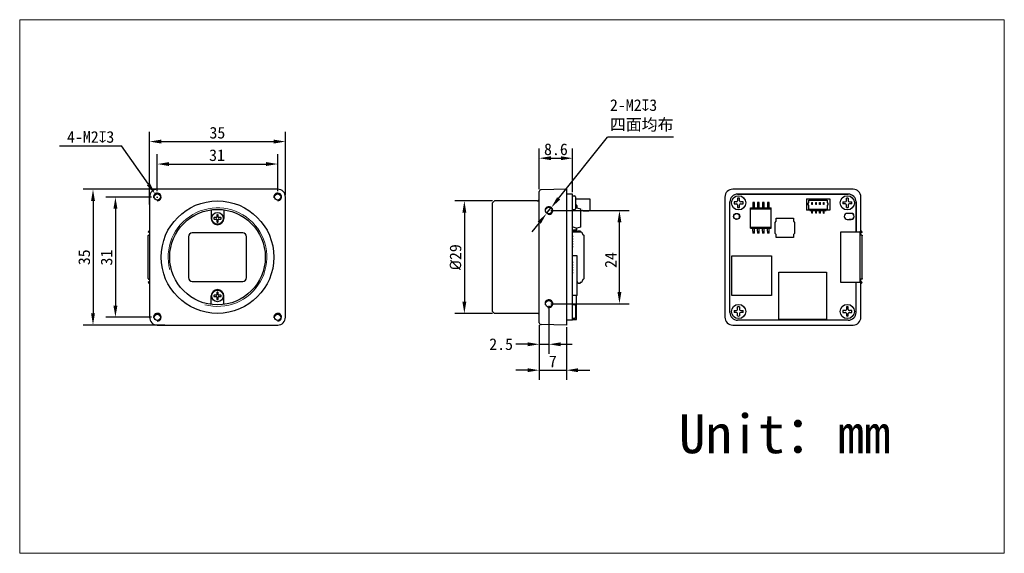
# Model space of a CAD drawing. Header units: millimetres. Extents: x 33 to 286, y 52 to 190.
import ezdxf

# ---------------------------------------------------------------- set-up
doc = ezdxf.new("R2010")
doc.units = ezdxf.units.MM
doc.header["$LTSCALE"] = 16.335
doc.header["$PDMODE"] = 3
doc.header["$PDSIZE"] = 8
doc.layers.get('0').update_dxf_attribs({"linetype": 'CONTINUOUS'})
doc.layers.get('Defpoints').update_dxf_attribs({"linetype": 'CONTINUOUS'})
for name, color, linetype in [('00_COMPONENTS', 7, 'CONTINUOUS'), ('00_LAYOUT_201_CAM_DXF_DIMENSION', 7, 'CONTINUOUS'), ('20_ALL_FEATURES', 7, 'CONTINUOUS'), ('51__DRAFT_DIMS', 7, 'CONTINUOUS'), ('D-01-35-26-0DXF_CONTINUOUS_LINE', 7, 'CONTINUOUS'), ('D-01-36-26-0DXF_CONTINUOUS_LINE', 7, 'CONTINUOUS'), ('SC_T1M2X3B_DXF_CONTINUOUS_LINE', 7, 'CONTINUOUS'), ('ZX360D-B-10PDXF_CONTINUOUS_LINE', 7, 'CONTINUOUS')]:
    doc.layers.add(name, color=color, linetype=linetype)
doc.layers.add('201_CAM_FRONDXF_CONTINUOUS_LINE', color=7, linetype='CONTINUOUS', lineweight=30)
doc.styles.get("Standard").update_dxf_attribs({"font": 'simfang.ttf'})
doc.dimstyles.new('DIMSTYLE_1', dxfattribs={"dimtxt": 3, "dimasz": 3, "dimexe": 2.5, "dimexo": 0.5, "dimgap": 0.75, "dimtad": 1, "dimdsep": 46, "dimtxsty": 'STANDARD', "dimblk": '_FILLED', "dimcen": 0.09, "dimclrd": 256, "dimclre": 8, "dimclrt": 256, "dimazin": 2, "dimtp": 0.2, "dimtm": 0.2, "dimtfac": 1, "dimtofl": 0, "dimtmove": 0, "dimatfit": 3, "dimldrblk": 'CLOSED', "dimfxl": 1, "dimtolj": 1, "dimarcsym": 0})
doc.dimstyles.new('DIMSTYLE_2', dxfattribs={"dimtxt": 3, "dimasz": 3, "dimexe": 2.5, "dimexo": 0.5, "dimgap": 0.75, "dimtad": 1, "dimdsep": 46, "dimtxsty": 'STANDARD', "dimblk": '_FILLED', "dimblk1": '_FILLED', "dimblk2": '_FILLED', "dimcen": 0.09, "dimclrt": 3, "dimazin": 2, "dimtp": 0.1, "dimtm": 0.1, "dimtfac": 1, "dimtofl": 0, "dimtmove": 0, "dimatfit": 3, "dimldrblk": '_FILLED', "dimfxl": 1, "dimtolj": 1, "dimarcsym": 0})
doc.dimstyles.new('DIMSTYLE_3', dxfattribs={"dimtxt": 3, "dimasz": 3, "dimexe": 2.5, "dimexo": 0.5, "dimtad": 1, "dimdsep": 46, "dimtxsty": 'STANDARD', "dimblk": '_FILLED', "dimblk1": '_FILLED', "dimblk2": '_FILLED', "dimcen": 0.09, "dimclrt": 3, "dimazin": 2, "dimtp": 0.1, "dimtm": 0.1, "dimtfac": 1, "dimtmove": 0, "dimatfit": 2, "dimldrblk": '_FILLED', "dimfxl": 1, "dimtolj": 1, "dimarcsym": 0})

# ---------------------------------------------------------------- blocks, each defined once
blk = doc.blocks.new('_FILLED')
at = {"color": 0, "linetype": 'ByBlock'}
blk.add_solid([(0, 0), (-1, 0.167), (-1, -0.167)], dxfattribs=at)
blk = doc.blocks.new('*D1')
at = {"layer": '00_LAYOUT_201_CAM_DXF_DIMENSION', "color": 8, "linetype": 'Continuous', "lineweight": -2}
for p, q in [((154.44, 142.92), (144.68, 142.92)), ((147.18, 139.92), (147.18, 116.92)), ((154.44, 113.92), (144.68, 113.92))]:
    blk.add_line(p, q, dxfattribs=at)
at = {"layer": 'Defpoints', "color": 0}
for p in [(154.94, 142.92), (147.18, 113.92), (154.94, 113.92)]:
    blk.add_point(p, dxfattribs=at)
at = {"layer": '00_LAYOUT_201_CAM_DXF_DIMENSION', "color": 8, "linetype": 'ByBlock', "lineweight": -2, "xscale": 3, "yscale": 3, "zscale": 3}
for p, rotation in [((147.18, 142.92), 90), ((147.18, 113.92), 270)]:
    blk.add_blockref('_FILLED', p, dxfattribs=dict(at, rotation=rotation))
at = {"layer": '00_LAYOUT_201_CAM_DXF_DIMENSION', "lineweight": 15, "insert": (143.39, 128.42), "char_height": 3, "attachment_point": 2, "rotation": 90}
blk.add_mtext('\\A1;{{\\fISOCPEUR|b0|i0|c0|p34;\\C7;%%C\\fFangSong|b0|i0|c134|p49;29}}', dxfattribs=at)
blk = doc.blocks.new('_Closed')
at = {"color": 0, "linetype": 'ByBlock', "lineweight": -2}
for p, q in [((-1, 0.167), (0, 0)), ((-1, 0.167), (-1, -0.167)), ((0, 0), (-1, -0.167)), ((0, 0), (-1, 0))]:
    blk.add_line(p, q, dxfattribs=at)
blk = doc.blocks.new('*D2')
at = {"layer": '00_LAYOUT_201_CAM_DXF_DIMENSION', "color": 8, "linetype": 'Continuous', "lineweight": -2}
for p, q in [((169.45, 140.42), (189.61, 140.42)), ((187.11, 119.42), (187.11, 137.42)), ((169.45, 116.42), (189.61, 116.42))]:
    blk.add_line(p, q, dxfattribs=at)
at = {"layer": 'Defpoints', "color": 0}
for p in [(168.95, 140.42), (187.11, 140.42), (168.95, 116.42)]:
    blk.add_point(p, dxfattribs=at)
at = {"layer": '00_LAYOUT_201_CAM_DXF_DIMENSION', "color": 8, "linetype": 'ByBlock', "lineweight": -2, "xscale": 3, "yscale": 3, "zscale": 3}
for p, rotation in [((187.11, 140.42), 90), ((187.11, 116.42), 270)]:
    blk.add_blockref('_FILLED', p, dxfattribs=dict(at, rotation=rotation))
at = {"layer": '00_LAYOUT_201_CAM_DXF_DIMENSION', "lineweight": 15, "insert": (183.36, 127.69), "char_height": 3, "attachment_point": 2, "rotation": 90}
blk.add_mtext('\\A1;{{\\C7;24}}', dxfattribs=at)
blk = doc.blocks.new('*D3')
at = {"layer": '00_LAYOUT_201_CAM_DXF_DIMENSION', "color": 8, "linetype": 'Continuous', "lineweight": -2}
for p, q in [((168.95, 115.92), (168.95, 103.47)), ((166.45, 110.92), (166.45, 103.47)), ((163.45, 105.97), (160.45, 105.97)), ((166.45, 105.97), (168.95, 105.97)), ((171.95, 105.97), (174.95, 105.97))]:
    blk.add_line(p, q, dxfattribs=at)
at = {"layer": 'Defpoints', "color": 0}
for p in [(168.95, 116.42), (166.45, 111.42), (168.95, 105.97)]:
    blk.add_point(p, dxfattribs=at)
at = {"layer": '00_LAYOUT_201_CAM_DXF_DIMENSION', "color": 8, "linetype": 'ByBlock', "lineweight": -2, "xscale": 3, "yscale": 3, "zscale": 3}
blk.add_blockref('_FILLED', (166.45, 105.97), dxfattribs=at)
at = {"layer": '00_LAYOUT_201_CAM_DXF_DIMENSION', "color": 8, "linetype": 'ByBlock', "lineweight": -2, "xscale": 3, "yscale": 3, "zscale": 3, "rotation": 180}
blk.add_blockref('_FILLED', (168.95, 105.97), dxfattribs=at)
at = {"layer": '00_LAYOUT_201_CAM_DXF_DIMENSION', "lineweight": 15, "insert": (159.7, 107.5), "char_height": 3, "attachment_point": 3}
blk.add_mtext('\\A1;{{\\C7;2.5}}', dxfattribs=at)
blk = doc.blocks.new('*D4')
at = {"layer": '00_LAYOUT_201_CAM_DXF_DIMENSION', "color": 8, "linetype": 'Continuous', "lineweight": -2}
for p, q in [((166.45, 110.92), (166.45, 96.79)), ((173.45, 110.42), (173.45, 96.79)), ((163.45, 99.29), (160.45, 99.29)), ((166.45, 99.29), (173.45, 99.29)), ((176.45, 99.29), (179.45, 99.29))]:
    blk.add_line(p, q, dxfattribs=at)
at = {"layer": 'Defpoints', "color": 0}
for p in [(166.45, 111.42), (173.45, 110.92), (173.45, 99.29)]:
    blk.add_point(p, dxfattribs=at)
at = {"layer": '00_LAYOUT_201_CAM_DXF_DIMENSION', "color": 8, "linetype": 'ByBlock', "lineweight": -2, "xscale": 3, "yscale": 3, "zscale": 3}
blk.add_blockref('_FILLED', (166.45, 99.29), dxfattribs=at)
at = {"layer": '00_LAYOUT_201_CAM_DXF_DIMENSION', "color": 8, "linetype": 'ByBlock', "lineweight": -2, "xscale": 3, "yscale": 3, "zscale": 3, "rotation": 180}
blk.add_blockref('_FILLED', (173.45, 99.29), dxfattribs=at)
at = {"layer": '00_LAYOUT_201_CAM_DXF_DIMENSION', "lineweight": 15, "insert": (169.95, 103.07), "char_height": 3, "attachment_point": 2}
blk.add_mtext('\\A1;{{\\C7;7}}', dxfattribs=at)
blk = doc.blocks.new('*D5')
at = {"layer": '51__DRAFT_DIMS', "color": 0, "lineweight": -2}
for p, q in [((171.44, 143.55), (184.04, 159.34)), ((201.07, 159.34), (184.04, 159.34)), ((168.32, 139.64), (169.57, 141.21)), ((166.45, 137.3), (164.58, 134.95))]:
    blk.add_line(p, q, dxfattribs=at)
at = {"layer": 'Defpoints', "color": 0}
for p in [(168.32, 139.64), (169.57, 141.21)]:
    blk.add_point(p, dxfattribs=at)
at = {"layer": '51__DRAFT_DIMS', "color": 0, "linetype": 'ByBlock', "lineweight": -2, "xscale": 3, "yscale": 3, "zscale": 3}
for p, rotation in [((169.57, 141.21), 231.4179806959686), ((168.32, 139.64), 51.41798069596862)]:
    blk.add_blockref('_FILLED', p, dxfattribs=dict(at, rotation=rotation))
at = {"layer": '51__DRAFT_DIMS', "color": 3, "insert": (184.66, 169.1), "char_height": 3, "attachment_point": 1}
blk.add_mtext('\\A1;{{\\C256;2-M2\\Fgdt|c134;x\\fFangSong|b0|i0|c134|p49;3\\P\\A1;\\C7;四面均布}}', dxfattribs=at)
blk = doc.blocks.new('*D7')
at = {"layer": '00_LAYOUT_201_CAM_DXF_DIMENSION', "color": 8, "linetype": 'Continuous', "lineweight": -2}
for p, q in [((66.61, 143.92), (54.82, 143.92)), ((57.32, 140.92), (57.32, 115.92)), ((66.61, 112.92), (54.82, 112.92))]:
    blk.add_line(p, q, dxfattribs=at)
at = {"layer": 'Defpoints', "color": 0}
for p in [(67.11, 143.92), (57.32, 112.92), (67.11, 112.92)]:
    blk.add_point(p, dxfattribs=at)
at = {"layer": '00_LAYOUT_201_CAM_DXF_DIMENSION', "color": 8, "linetype": 'ByBlock', "lineweight": -2, "xscale": 3, "yscale": 3, "zscale": 3}
for p, rotation in [((57.32, 143.92), 89.99999999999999), ((57.32, 112.92), 270)]:
    blk.add_blockref('_FILLED', p, dxfattribs=dict(at, rotation=rotation))
at = {"layer": '00_LAYOUT_201_CAM_DXF_DIMENSION', "lineweight": 15, "insert": (53.53, 128.3), "char_height": 3, "attachment_point": 2, "rotation": 90}
blk.add_mtext('\\A1;{{\\C256;31}}', dxfattribs=at)
blk = doc.blocks.new('*D8')
at = {"layer": '00_LAYOUT_201_CAM_DXF_DIMENSION', "color": 8, "linetype": 'Continuous', "lineweight": -2}
for p, q in [((68.11, 145.42), (68.11, 154.92)), ((99.11, 145.42), (99.11, 154.92)), ((71.11, 152.42), (96.11, 152.42))]:
    blk.add_line(p, q, dxfattribs=at)
at = {"layer": 'Defpoints', "color": 0}
for p in [(99.11, 152.42), (68.11, 144.92), (99.11, 144.92)]:
    blk.add_point(p, dxfattribs=at)
at = {"layer": '00_LAYOUT_201_CAM_DXF_DIMENSION', "color": 8, "linetype": 'ByBlock', "lineweight": -2, "xscale": 3, "yscale": 3, "zscale": 3, "rotation": 180}
blk.add_blockref('_FILLED', (68.11, 152.42), dxfattribs=at)
at = {"layer": '00_LAYOUT_201_CAM_DXF_DIMENSION', "color": 8, "linetype": 'ByBlock', "lineweight": -2, "xscale": 3, "yscale": 3, "zscale": 3}
blk.add_blockref('_FILLED', (99.11, 152.42), dxfattribs=at)
at = {"layer": '00_LAYOUT_201_CAM_DXF_DIMENSION', "insert": (83.48, 156.2), "char_height": 3, "attachment_point": 2}
blk.add_mtext('\\A1;{{\\C256;31}}', dxfattribs=at)
blk = doc.blocks.new('*D9')
at = {"layer": '00_LAYOUT_201_CAM_DXF_DIMENSION', "color": 0, "linetype": 'Continuous', "lineweight": -2}
for p in [(42.91, 157.12), (65.81, 147.2)]:
    blk.add_line(p, (58.87, 157.12), dxfattribs=at)
at = {"layer": '00_LAYOUT_201_CAM_DXF_DIMENSION', "color": 0, "linetype": 'Continuous'}
for p, q in [((68.02, 143.92), (68.2, 143.92)), ((68.11, 143.83), (68.11, 144.01))]:
    blk.add_line(p, q, dxfattribs=at)
at = {"layer": 'Defpoints', "color": 0}
for p in [(67.53, 144.74), (68.68, 143.1)]:
    blk.add_point(p, dxfattribs=at)
at = {"layer": '00_LAYOUT_201_CAM_DXF_DIMENSION', "color": 0, "linetype": 'ByBlock', "lineweight": -2, "xscale": 3, "yscale": 3, "zscale": 3, "rotation": 304.9893395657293}
blk.add_blockref('_FILLED', (67.53, 144.74), dxfattribs=at)
at = {"layer": '00_LAYOUT_201_CAM_DXF_DIMENSION', "color": 3, "insert": (57.03, 160.91), "char_height": 3, "attachment_point": 3}
blk.add_mtext('\\A1;{{\\C256;4-M2\\Fgdt|c134;x\\fFangSong|b0|i0|c134|p49;3}}', dxfattribs=at)
blk = doc.blocks.new('*D10')
at = {"layer": '00_LAYOUT_201_CAM_DXF_DIMENSION', "color": 8, "linetype": 'Continuous', "lineweight": -2}
for p, q in [((66.11, 141.97), (66.11, 160.71)), ((101.11, 144.42), (101.11, 160.71)), ((69.11, 158.21), (98.11, 158.21))]:
    blk.add_line(p, q, dxfattribs=at)
at = {"layer": 'Defpoints', "color": 0}
for p in [(101.11, 158.21), (101.11, 143.92), (66.11, 141.47)]:
    blk.add_point(p, dxfattribs=at)
at = {"layer": '00_LAYOUT_201_CAM_DXF_DIMENSION', "color": 8, "linetype": 'ByBlock', "lineweight": -2, "xscale": 3, "yscale": 3, "zscale": 3, "rotation": 180}
blk.add_blockref('_FILLED', (66.11, 158.21), dxfattribs=at)
at = {"layer": '00_LAYOUT_201_CAM_DXF_DIMENSION', "color": 8, "linetype": 'ByBlock', "lineweight": -2, "xscale": 3, "yscale": 3, "zscale": 3}
blk.add_blockref('_FILLED', (101.11, 158.21), dxfattribs=at)
at = {"layer": '00_LAYOUT_201_CAM_DXF_DIMENSION', "lineweight": 15, "insert": (83.57, 161.99), "char_height": 3, "attachment_point": 2}
blk.add_mtext('\\A1;{{\\C256;35}}', dxfattribs=at)
blk = doc.blocks.new('*D11')
at = {"layer": '00_LAYOUT_201_CAM_DXF_DIMENSION', "color": 8, "linetype": 'Continuous', "lineweight": -2}
for p, q in [((70.06, 145.92), (49.05, 145.92)), ((51.55, 142.92), (51.55, 113.92)), ((70.06, 110.92), (49.05, 110.92))]:
    blk.add_line(p, q, dxfattribs=at)
at = {"layer": 'Defpoints', "color": 0}
for p in [(70.56, 145.92), (51.55, 110.92), (70.56, 110.92)]:
    blk.add_point(p, dxfattribs=at)
at = {"layer": '00_LAYOUT_201_CAM_DXF_DIMENSION', "color": 8, "linetype": 'ByBlock', "lineweight": -2, "xscale": 3, "yscale": 3, "zscale": 3}
for p, rotation in [((51.55, 145.92), 89.99999999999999), ((51.55, 110.92), 270)]:
    blk.add_blockref('_FILLED', p, dxfattribs=dict(at, rotation=rotation))
at = {"layer": '00_LAYOUT_201_CAM_DXF_DIMENSION', "lineweight": 15, "insert": (47.77, 128.39), "char_height": 3, "attachment_point": 2, "rotation": 90}
blk.add_mtext('\\A1;{{\\C256;35}}', dxfattribs=at)
blk = doc.blocks.new('*D12')
at = {"layer": '00_LAYOUT_201_CAM_DXF_DIMENSION', "color": 8, "linetype": 'Continuous', "lineweight": -2}
for p, q in [((166.45, 145.92), (166.45, 156.42)), ((175.05, 145.17), (175.05, 156.42)), ((169.45, 153.92), (172.05, 153.92))]:
    blk.add_line(p, q, dxfattribs=at)
at = {"layer": 'Defpoints', "color": 0, "linetype": 'Continuous'}
for p in [(175.05, 153.92), (166.45, 145.42), (175.05, 144.67)]:
    blk.add_point(p, dxfattribs=at)
at = {"layer": '00_LAYOUT_201_CAM_DXF_DIMENSION', "color": 8, "linetype": 'Continuous', "lineweight": -2, "xscale": 3, "yscale": 3, "zscale": 3, "rotation": 180}
blk.add_blockref('_FILLED', (166.45, 153.92), dxfattribs=at)
at = {"layer": '00_LAYOUT_201_CAM_DXF_DIMENSION', "color": 8, "linetype": 'Continuous', "lineweight": -2, "xscale": 3, "yscale": 3, "zscale": 3}
blk.add_blockref('_FILLED', (175.05, 153.92), dxfattribs=at)
at = {"layer": '00_LAYOUT_201_CAM_DXF_DIMENSION', "linetype": 'Continuous', "lineweight": 15, "insert": (170.75, 156.2), "char_height": 3, "attachment_point": 5}
blk.add_mtext('\\A1;8.6', dxfattribs=at)

msp = doc.modelspace()

# ---------------------------------------------------------------- linework, layer by layer
at = {"lineweight": 30}
for p, q in [((175.048, 144.249), (175.498, 144.249)), ((175.798, 143.949), (175.798, 140.899)), ((216.626, 142.674), (216.626, 142.174)), ((175.498, 140.599), (175.048, 140.599)), ((244.008, 134.899), (244.008, 121.949)), ((248.04, 114.174), (248.04, 121.949)), ((175.048, 116.249), (175.498, 116.249)), ((175.798, 115.949), (175.798, 112.899)), ((175.498, 112.599), (175.048, 112.599))]:
    msp.add_line(p, q, dxfattribs=at)
for centre, start, end in [((175.498, 143.949), 0, 90), ((175.498, 140.899), 270, 0), ((175.498, 115.949), 0, 90), ((175.498, 112.899), 270, 0)]:
    msp.add_arc(centre, 0.3, start, end, dxfattribs=at)
at = {"layer": '00_COMPONENTS', "color": 7, "lineweight": 30}
for p, q in [((175.798, 143.427), (179.468, 143.427)), ((179.468, 143.427), (179.468, 140.427)), ((221.43, 142.484), (221.43, 141.174)), ((221.85, 142.484), (221.43, 142.484)), ((221.85, 141.929), (221.85, 142.484)), ((222.7, 142.484), (222.7, 141.174)), ((223.12, 142.484), (222.7, 142.484)), ((223.12, 141.929), (223.12, 142.484)), ((223.97, 142.484), (223.97, 141.174)), ((224.39, 142.484), (223.97, 142.484)), ((224.39, 141.929), (224.39, 142.484)), ((225.24, 142.484), (225.24, 141.174)), ((225.66, 142.484), (225.24, 142.484)), ((225.66, 141.929), (225.66, 142.484)), ((235.261, 143.427), (235.261, 140.527)), ((235.261, 143.427), (241.261, 143.427)), ((235.711, 141.827), (235.711, 142.427)), ((235.711, 142.427), (235.911, 142.427)), ((235.911, 142.427), (235.911, 143.077)), ((235.911, 143.077), (240.611, 143.077)), ((236.661, 142.017), (236.661, 142.527)), ((236.661, 142.527), (236.861, 142.527)), ((236.861, 142.017), (236.661, 142.017)), ((236.861, 142.017), (236.861, 142.527)), ((237.661, 142.017), (237.661, 142.527)), ((237.661, 142.527), (237.861, 142.527)), ((237.861, 142.017), (237.661, 142.017)), ((237.861, 142.017), (237.861, 142.527)), ((238.661, 142.017), (238.661, 142.527)), ((238.661, 142.527), (238.861, 142.527)), ((238.861, 142.017), (238.661, 142.017)), ((238.861, 142.017), (238.861, 142.527)), ((239.661, 142.017), (239.661, 142.527)), ((239.661, 142.527), (239.861, 142.527)), ((239.861, 142.017), (239.661, 142.017)), ((239.861, 142.017), (239.861, 142.527)), ((240.611, 143.077), (240.611, 142.427)), ((240.611, 142.427), (240.811, 142.427)), ((240.811, 142.427), (240.811, 141.827)), ((241.261, 143.427), (241.261, 140.527)), ((175.966, 141.918), (175.798, 141.917)), ((175.798, 141.718), (175.966, 141.718)), ((175.798, 141.109), (175.973, 141.174)), ((175.973, 141.711), (175.973, 141.174)), ((176.173, 141.174), (175.973, 141.174)), ((176.173, 141.711), (176.173, 141.174)), ((176.173, 141.174), (177.148, 140.886)), ((177.148, 136.182), (177.148, 140.886)), ((177.148, 140.457), (177.609, 140.457)), ((177.787, 140.375), (177.676, 140.439)), ((177.854, 140.357), (179.183, 140.357)), ((179.301, 140.427), (179.468, 140.427)), ((220.9, 135.894), (220.9, 141.174)), ((220.9, 141.174), (226.18, 141.174)), ((220.9, 140.886), (226.18, 140.886)), ((221.85, 141.174), (221.85, 141.917)), ((223.12, 141.174), (223.12, 141.917)), ((224.39, 141.174), (224.39, 141.917)), ((225.66, 141.174), (225.66, 141.917)), ((226.18, 135.894), (226.18, 141.174)), ((236.161, 140.527), (235.261, 140.527)), ((235.911, 141.827), (235.711, 141.827)), ((235.911, 140.727), (235.911, 141.827)), ((240.611, 140.727), (235.911, 140.727)), ((236.161, 140.527), (236.161, 140.427)), ((236.161, 140.427), (240.361, 140.427)), ((236.661, 139.727), (236.661, 140.427)), ((236.861, 139.727), (236.661, 139.727)), ((236.861, 139.727), (236.861, 140.427)), ((237.661, 139.727), (237.661, 140.427)), ((237.861, 139.727), (237.661, 139.727)), ((237.861, 139.727), (237.861, 140.427)), ((238.661, 139.727), (238.661, 140.427)), ((238.861, 139.727), (238.661, 139.727)), ((238.861, 139.727), (238.861, 140.427)), ((239.661, 139.727), (239.661, 140.427)), ((239.661, 139.727), (239.861, 139.727)), ((239.861, 139.727), (239.861, 140.427)), ((240.361, 140.427), (240.361, 140.527)), ((241.261, 140.527), (240.361, 140.527)), ((240.611, 141.827), (240.611, 140.727)), ((240.811, 141.827), (240.611, 141.827)), ((227.199, 137.364), (227.49, 137.655)), ((227.199, 134.531), (227.199, 137.364)), ((227.49, 137.655), (227.49, 138.447)), ((227.49, 138.447), (231.907, 138.447)), ((231.907, 138.447), (231.907, 137.655)), ((231.907, 137.655), (232.199, 137.364)), ((232.199, 137.364), (232.199, 134.531)), ((175.973, 135.894), (175.198, 136.182)), ((175.288, 135.15), (175.27, 134.899)), ((175.288, 135.15), (175.966, 135.15)), ((175.966, 135.35), (175.299, 135.35)), ((175.973, 135.894), (176.173, 135.894)), ((175.973, 135.894), (175.973, 135.357)), ((177.148, 136.182), (176.173, 135.894)), ((176.173, 135.357), (176.173, 135.894)), ((220.9, 136.181), (226.18, 136.181)), ((220.9, 135.894), (226.18, 135.894)), ((221.43, 135.15), (221.43, 135.894)), ((221.43, 135.138), (221.43, 134.584)), ((221.85, 134.584), (221.43, 134.584)), ((221.85, 134.584), (221.85, 135.894)), ((222.7, 135.15), (222.7, 135.894)), ((222.7, 135.138), (222.7, 134.584)), ((223.12, 134.584), (222.7, 134.584)), ((223.12, 134.584), (223.12, 135.894)), ((223.97, 135.15), (223.97, 135.894)), ((223.97, 135.138), (223.97, 134.584)), ((224.39, 134.584), (223.97, 134.584)), ((224.39, 134.584), (224.39, 135.894)), ((225.24, 135.15), (225.24, 135.894)), ((225.24, 135.138), (225.24, 134.584)), ((225.66, 134.584), (225.24, 134.584)), ((225.66, 134.584), (225.66, 135.894)), ((227.49, 134.239), (227.199, 134.531)), ((232.199, 134.531), (231.907, 134.239)), ((227.49, 133.447), (227.49, 134.239)), ((231.907, 133.447), (227.49, 133.447)), ((231.907, 134.239), (231.907, 133.447)), ((176.267, 128.779), (175.048, 128.779)), ((176.267, 118.525), (176.267, 128.779)), ((216.049, 118.525), (216.049, 128.779)), ((216.049, 128.779), (226.303, 128.779)), ((226.303, 128.779), (226.303, 118.525)), ((228.133, 112.333), (228.133, 124.587)), ((228.133, 124.587), (240.387, 124.587)), ((240.387, 124.587), (240.387, 112.333)), ((176.267, 118.525), (175.048, 118.525)), ((176.039, 112.333), (176.039, 118.525)), ((226.303, 118.525), (216.049, 118.525)), ((175.048, 112.333), (176.039, 112.333)), ((240.387, 112.333), (228.133, 112.333))]:
    msp.add_line(p, q, dxfattribs=at)
at = {"layer": '00_COMPONENTS', "lineweight": 30}
for p, q in [((177.678, 134.249), (177.678, 134.239)), ((177.823, 134.139), (177.743, 134.139)), ((177.678, 122.599), (177.678, 122.609)), ((177.743, 122.709), (177.823, 122.709))]:
    msp.add_line(p, q, dxfattribs=at)
at = {"layer": '00_COMPONENTS', "color": 7, "linetype": 'Continuous'}
for centre in [(68.099, 143.942), (99.099, 143.942), (68.099, 112.942), (99.099, 112.942)]:
    msp.add_arc(centre, 0.994, 270.53382, 191.17963, dxfattribs=at)
at = {"layer": '00_COMPONENTS', "color": 7}
for centre, radius, start, end in [((168.948, 140.424), 1, 255, 195), ((168.948, 116.424), 1, 255, 195), ((165.948, 113.424), 0.5, 0, 90)]:
    msp.add_arc(centre, radius, start, end, dxfattribs=at)
at = {"layer": '00_COMPONENTS', "color": 7, "lineweight": 30}
for centre, radius, start, end in [((175.966, 141.711), 0.207, 0, 90), ((175.966, 141.711), 0.007, 0, 90), ((177.609, 140.322), 0.135, 60.00051, 90.0004), ((177.854, 140.492), 0.135, 239.99972, 269.99974), ((179.183, 140.492), 0.135, 269.99996, 331.21782), ((175.299, 135.138), 0.212, 90, 180), ((175.966, 135.357), 0.207, 270, 0), ((175.966, 135.357), 0.007, 270, 0)]:
    msp.add_arc(centre, radius, start, end, dxfattribs=at)
at = {"layer": '201_CAM_FRONDXF_CONTINUOUS_LINE', "color": 7, "linetype": 'Continuous', "lineweight": 30}
for p, q in [((99.108, 145.924), (68.108, 145.924)), ((166.448, 111.532), (166.448, 145.31)), ((173.448, 145.924), (166.95, 145.81)), ((173.448, 145.924), (173.448, 110.924)), ((175.048, 144.674), (173.448, 144.674)), ((175.048, 144.674), (173.448, 144.674)), ((175.048, 144.674), (173.448, 144.674)), ((175.048, 112.174), (175.048, 144.674)), ((247.29, 145.924), (216.29, 145.924)), ((246.04, 144.674), (217.54, 144.674)), ((217.54, 144.674), (246.04, 144.674)), ((66.108, 143.924), (66.108, 112.924)), ((101.108, 112.924), (101.108, 143.924)), ((154.438, 114.424), (154.438, 142.424)), ((214.29, 143.924), (214.29, 112.924)), ((215.54, 114.174), (215.54, 142.674)), ((217.24, 142.674), (216.626, 142.674)), ((216.626, 142.174), (217.24, 142.174)), ((217.54, 143.588), (217.54, 142.974)), ((218.04, 142.974), (218.04, 143.588)), ((218.954, 142.674), (218.34, 142.674)), ((218.34, 142.174), (218.954, 142.174)), ((244.626, 142.674), (245.24, 142.674)), ((245.24, 142.174), (244.626, 142.174)), ((245.54, 142.974), (245.54, 143.588)), ((246.04, 143.588), (246.04, 142.974)), ((246.34, 142.674), (246.954, 142.674)), ((246.954, 142.174), (246.34, 142.174)), ((248.04, 134.899), (248.04, 142.674)), ((248.04, 142.674), (248.04, 134.899)), ((249.29, 135.133), (249.29, 143.924)), ((217.54, 141.874), (217.54, 141.26)), ((218.04, 141.26), (218.04, 141.874)), ((245.54, 141.26), (245.54, 141.874)), ((246.79, 139.704), (245.79, 139.704)), ((246.79, 139.699), (245.79, 139.699)), ((246.04, 141.874), (246.04, 141.26)), ((217.098, 138.174), (217.29, 138.174)), ((218.04, 138.924), (218.04, 139.115)), ((245.79, 138.149), (246.79, 138.149)), ((245.79, 138.144), (246.79, 138.144)), ((246.29, 138.174), (246.981, 138.174)), ((66.022, 135.21), (65.789, 134.949)), ((66.108, 134.664), (65.789, 134.949)), ((66.108, 135.133), (66.022, 135.21)), ((249.375, 135.21), (249.29, 135.133)), ((249.608, 134.949), (249.29, 134.664)), ((249.29, 134.139), (249.29, 134.664)), ((249.375, 135.21), (249.608, 134.949)), ((65.789, 122.909), (65.789, 133.939)), ((65.962, 134.139), (66.108, 134.139)), ((249.29, 134.139), (249.435, 134.139)), ((249.608, 122.909), (249.608, 133.939)), ((175.048, 127.184), (175.048, 126.934)), ((175.048, 126.534), (175.048, 126.284)), ((175.048, 125.884), (175.048, 125.634)), ((175.048, 125.234), (175.048, 124.984)), ((175.048, 124.584), (175.048, 124.334)), ((66.108, 122.184), (65.789, 121.899)), ((66.022, 121.638), (65.789, 121.899)), ((65.962, 122.709), (66.108, 122.709)), ((66.108, 121.714), (66.022, 121.638)), ((249.435, 122.709), (249.29, 122.709)), ((249.29, 122.184), (249.29, 122.709)), ((249.29, 122.184), (249.608, 121.899)), ((249.29, 121.714), (249.375, 121.638)), ((249.29, 112.924), (249.29, 121.714)), ((249.608, 121.899), (249.375, 121.638)), ((154.438, 114.424), (154.938, 113.924)), ((216.626, 114.674), (217.24, 114.674)), ((217.24, 114.174), (216.626, 114.174)), ((217.54, 114.974), (217.54, 115.588)), ((218.04, 115.588), (218.04, 114.974)), ((218.34, 114.674), (218.954, 114.674)), ((218.954, 114.174), (218.34, 114.174)), ((245.24, 114.673), (244.626, 114.673)), ((244.626, 114.173), (245.24, 114.173)), ((245.54, 115.587), (245.54, 114.973)), ((246.04, 114.973), (246.04, 115.587)), ((246.954, 114.673), (246.34, 114.673)), ((246.34, 114.173), (246.954, 114.173)), ((165.948, 113.924), (154.938, 113.924)), ((175.048, 112.174), (173.448, 112.174)), ((217.54, 113.26), (217.54, 113.874)), ((246.04, 112.174), (217.54, 112.174)), ((218.04, 113.874), (218.04, 113.26)), ((245.54, 113.873), (245.54, 113.259)), ((246.04, 113.259), (246.04, 113.873)), ((68.108, 110.924), (99.108, 110.924)), ((173.448, 110.924), (166.95, 111.037)), ((216.29, 110.924), (247.29, 110.924))]:
    msp.add_line(p, q, dxfattribs=at)
at = {"layer": '201_CAM_FRONDXF_CONTINUOUS_LINE', "color": 7}
for p in [(154.438, 142.424), (165.948, 142.924)]:
    msp.add_line(p, (154.938, 142.924), dxfattribs=at)
at = {"layer": '201_CAM_FRONDXF_CONTINUOUS_LINE', "lineweight": 15}
msp.add_lwpolyline([(32.67, 189.621), (286.216, 189.621), (286.216, 52.1), (32.67, 52.1)], close=True, dxfattribs=at)
at = {"layer": '201_CAM_FRONDXF_CONTINUOUS_LINE', "color": 7, "linetype": 'Continuous', "lineweight": 30}
for centre, radius in [((68.108, 143.924), 0.8), ((99.108, 143.924), 0.8), ((83.608, 128.424), 14.5), ((217.79, 142.424), 1.825), ((245.79, 142.424), 1.825), ((83.608, 128.424), 12.3), ((168.948, 140.424), 0.85), ((217.29, 138.924), 0.787), ((217.29, 138.924), 0.775), ((217.29, 138.924), 0.75), ((168.948, 116.424), 0.85), ((217.79, 114.424), 1.825), ((245.79, 114.423), 1.825), ((68.108, 112.924), 0.8), ((99.108, 112.924), 0.8)]:
    msp.add_circle(centre, radius, dxfattribs=at)
for centre, radius, start, end in [((68.108, 143.924), 2, 90, 180), ((99.108, 143.924), 2, 0, 90), ((216.29, 143.924), 2, 90, 180), ((217.54, 142.674), 2, 90.0005, 179.9995), ((217.54, 142.674), 2, 90, 180), ((246.04, 142.674), 2, 0.0005, 89.9995), ((246.04, 142.674), 2, 0, 90), ((247.29, 143.924), 2, 0, 90), ((217.24, 142.974), 0.3, 270, 0), ((217.24, 141.874), 0.3, 0, 90), ((217.79, 138.099), 5.494, 87.39191, 92.60809), ((218.34, 142.974), 0.3, 180, 270), ((218.34, 141.874), 0.3, 90, 180), ((213.467, 142.427), 5.492, 359.96526, 2.57437), ((213.467, 142.42), 5.492, 357.42563, 0.03474), ((250.112, 142.428), 5.492, 177.42847, 180.03758), ((250.112, 142.421), 5.492, 179.9681, 182.57721), ((245.24, 142.974), 0.3, 270.00284, 0.00284), ((245.24, 141.874), 0.3, 0.00284, 90.00284), ((245.79, 138.1), 5.494, 87.39475, 92.61093), ((246.34, 142.974), 0.3, 180.00284, 270.00284), ((246.34, 141.874), 0.3, 90.00284, 180.00284), ((241.468, 142.428), 5.492, 359.9681, 2.57721), ((241.468, 142.421), 5.492, 357.42847, 0.03758), ((217.79, 146.748), 5.494, 267.39191, 272.60809), ((245.79, 138.924), 0.78, 90.0035, 269.9965), ((245.79, 138.924), 0.775, 90, 270), ((245.79, 146.749), 5.494, 267.39475, 272.61093), ((246.789, 138.924), 0.78, 270.001, 89.999), ((246.79, 138.924), 0.775, 270, 90), ((217.54, 114.174), 2, 180.001, 269.999), ((217.54, 114.174), 2, 180, 270), ((222.112, 114.427), 5.492, 177.42563, 180.03474), ((222.112, 114.42), 5.492, 179.96526, 182.57437), ((217.24, 114.974), 0.3, 270, 0), ((217.24, 113.874), 0.3, 0, 90), ((217.79, 110.1), 5.494, 87.39191, 92.60809), ((218.34, 114.974), 0.3, 180, 270), ((218.34, 113.874), 0.3, 90, 180), ((213.467, 114.427), 5.492, 359.96526, 2.57437), ((213.467, 114.42), 5.492, 357.42563, 0.03474), ((250.112, 114.426), 5.492, 177.42279, 180.0319), ((250.112, 114.42), 5.492, 179.96242, 182.57153), ((245.24, 114.973), 0.3, 269.99716, 359.99716), ((245.24, 113.873), 0.3, 359.99716, 89.99716), ((245.79, 110.099), 5.494, 87.38907, 92.60525), ((246.34, 114.973), 0.3, 179.99716, 269.99716), ((246.04, 114.174), 2, 270.0005, 359.9995), ((246.04, 114.174), 2, 270, 0), ((246.04, 114.173), 2, 269.99816, 359.99616), ((246.04, 114.173), 2, 269.99716, 359.99716), ((246.34, 113.873), 0.3, 89.99716, 179.99716), ((241.468, 114.427), 5.492, 359.96242, 2.57153), ((241.468, 114.42), 5.492, 357.42279, 0.0319), ((68.108, 112.924), 2, 180, 270), ((99.108, 112.924), 2, 270, 0), ((216.29, 112.924), 2, 180, 270), ((217.79, 118.748), 5.494, 267.39191, 272.60809), ((245.79, 118.747), 5.494, 267.38907, 272.60525), ((247.29, 112.924), 2, 270, 0), ((166.951, 111.541), 0.504, 180.96913, 269.83507)]:
    msp.add_arc(centre, radius, start, end, dxfattribs=at)
at = {"layer": '201_CAM_FRONDXF_CONTINUOUS_LINE', "color": 7, "lineweight": 30}
msp.add_arc((166.951, 145.307), 0.503, 90.1601, 179.61348, dxfattribs=at)
at = {"layer": '201_CAM_FRONDXF_CONTINUOUS_LINE', "color": 7}
msp.add_arc((165.948, 143.424), 0.5, 270, 0, dxfattribs=at)
at = {"layer": '201_CAM_FRONDXF_CONTINUOUS_LINE', "color": 7, "linetype": 'Continuous', "lineweight": 30}
for points, knots in [([(65.789, 133.939), (65.789, 133.959), (65.795, 134.001), (65.819, 134.057), (65.858, 134.103), (65.907, 134.132), (65.944, 134.139), (65.962, 134.139)], [0, 0, 0, 0, 0.2106697, 0.4212123, 0.6234098, 0.8166514, 1, 1, 1, 1]), ([(249.435, 134.139), (249.453, 134.139), (249.49, 134.132), (249.54, 134.103), (249.579, 134.057), (249.603, 134), (249.608, 133.959), (249.608, 133.939)], [0, 0, 0, 0, 0.1837172, 0.3771483, 0.5793723, 0.7897464, 1, 1, 1, 1]), ([(65.789, 122.909), (65.789, 122.888), (65.795, 122.847), (65.819, 122.79), (65.858, 122.745), (65.907, 122.715), (65.944, 122.709), (65.962, 122.709)], [0, 0, 0, 0, 0.2106697, 0.4212123, 0.6234098, 0.8166514, 1, 1, 1, 1]), ([(249.608, 122.909), (249.608, 122.888), (249.603, 122.847), (249.578, 122.79), (249.539, 122.745), (249.49, 122.715), (249.453, 122.709), (249.435, 122.709)], [0, 0, 0, 0, 0.2106697, 0.4212123, 0.6234098, 0.8166514, 1, 1, 1, 1])]:
    msp.add_open_spline(points, degree=3, knots=knots, dxfattribs=at)
at = {"layer": '20_ALL_FEATURES', "lineweight": 30}
for p, q in [((176.428, 134.899), (175.048, 134.899)), ((176.428, 134.899), (176.428, 135.076)), ((177.028, 134.899), (176.428, 134.899)), ((176.628, 135.21), (176.828, 135.21)), ((177.028, 135.076), (177.028, 134.899)), ((177.736, 134.139), (177.743, 134.139))]:
    msp.add_line(p, q, dxfattribs=at)
at = {"layer": '20_ALL_FEATURES', "color": 4}
for p, q in [((175.048, 133.884), (175.048, 133.634)), ((175.048, 133.234), (175.048, 132.984)), ((175.048, 132.584), (175.048, 132.334)), ((175.048, 131.934), (175.048, 131.684)), ((175.048, 131.284), (175.048, 131.034))]:
    msp.add_line(p, q, dxfattribs=at)
at = {"layer": '20_ALL_FEATURES', "color": 0, "lineweight": 30}
for p, q in [((177.923, 133.939), (177.923, 122.909)), ((176.428, 121.949), (176.267, 121.949)), ((176.428, 121.771), (176.428, 121.949)), ((177.028, 121.949), (177.028, 121.771)), ((177.743, 122.709), (177.736, 122.709)), ((176.828, 121.638), (176.628, 121.638))]:
    msp.add_line(p, q, dxfattribs=at)
at = {"layer": '20_ALL_FEATURES', "lineweight": 30}
msp.add_arc((177.028, 134.249), 0.65, 0, 90, dxfattribs=at)
at = {"layer": '20_ALL_FEATURES', "color": 0, "lineweight": 30}
msp.add_arc((177.028, 122.599), 0.65, 270, 0, dxfattribs=at)
at = {"layer": '20_ALL_FEATURES', "lineweight": 30}
msp.add_ellipse((177.736, 134.239), major_axis=(0, 0.1), ratio=0.5773503, start_param=-4.712389, end_param=-3.1415925, dxfattribs=at)
at = {"layer": '20_ALL_FEATURES', "color": 0, "lineweight": 30}
msp.add_ellipse((177.736, 122.609), major_axis=(0, 0.1), ratio=0.5773503, start_param=-0.0000001, end_param=1.5707963, dxfattribs=at)
at = {"layer": '20_ALL_FEATURES', "lineweight": 30}
for points, knots in [([(176.428, 135.076), (176.428, 135.094), (176.441, 135.133), (176.487, 135.176), (176.552, 135.203), (176.602, 135.21), (176.628, 135.21)], [0, 0, 0, 0, 0.204385, 0.4357677, 0.7038127, 1, 1, 1, 1]), ([(176.828, 135.21), (176.854, 135.21), (176.904, 135.203), (176.969, 135.176), (177.015, 135.133), (177.028, 135.094), (177.028, 135.076)], [0, 0, 0, 0, 0.2961873, 0.5642323, 0.795615, 1, 1, 1, 1]), ([(177.823, 134.139), (177.837, 134.139), (177.868, 134.124), (177.899, 134.077), (177.919, 134.013), (177.923, 133.965), (177.923, 133.939)], [0, 0, 0, 0, 0.1726682, 0.396123, 0.677891, 1, 1, 1, 1])]:
    msp.add_open_spline(points, degree=3, knots=knots, dxfattribs=at)
at = {"layer": '20_ALL_FEATURES', "color": 0, "lineweight": 30}
for points, knots in [([(176.628, 121.638), (176.602, 121.638), (176.552, 121.644), (176.487, 121.672), (176.441, 121.715), (176.428, 121.753), (176.428, 121.771)], [0, 0, 0, 0, 0.2961873, 0.5642323, 0.795615, 1, 1, 1, 1]), ([(177.028, 121.771), (177.028, 121.753), (177.015, 121.715), (176.969, 121.672), (176.904, 121.644), (176.854, 121.638), (176.828, 121.638)], [0, 0, 0, 0, 0.204385, 0.4357677, 0.7038127, 1, 1, 1, 1]), ([(177.923, 122.909), (177.923, 122.883), (177.919, 122.834), (177.899, 122.771), (177.868, 122.724), (177.837, 122.709), (177.823, 122.709)], [0, 0, 0, 0, 0.322109, 0.603877, 0.8273318, 1, 1, 1, 1])]:
    msp.add_open_spline(points, degree=3, knots=knots, dxfattribs=at)
at = {"layer": 'D-01-35-26-0DXF_CONTINUOUS_LINE', "color": 7, "linetype": 'Continuous', "lineweight": 30}
for p, q in [((81.976, 140.615), (81.976, 138.424)), ((85.239, 140.615), (85.239, 138.424)), ((90.108, 134.674), (77.108, 134.674)), ((76.108, 133.674), (76.108, 123.174)), ((91.108, 123.174), (91.108, 133.674)), ((77.108, 122.174), (90.108, 122.174)), ((81.976, 116.232), (81.976, 118.424)), ((85.239, 116.232), (85.239, 118.424))]:
    msp.add_line(p, q, dxfattribs=at)
for centre, radius, start, end in [((83.608, 138.424), 1.631, 180, 0), ((77.108, 133.674), 1, 90, 180), ((90.108, 133.674), 1, 0, 90), ((77.108, 123.174), 1, 180, 270), ((90.108, 123.174), 1, 270, 0), ((83.608, 118.424), 1.631, 0, 180)]:
    msp.add_arc(centre, radius, start, end, dxfattribs=at)
at = {"layer": 'D-01-36-26-0DXF_CONTINUOUS_LINE', "color": 253, "linetype": 'Continuous', "lineweight": 15}
msp.add_arc((83.608, 128.424), 12.7, 255, 195, dxfattribs=at)
at = {"layer": 'SC_T1M2X3B_DXF_CONTINUOUS_LINE', "color": 7, "linetype": 'Continuous', "lineweight": 30}
for p, q in [((83.328, 138.604), (82.762, 138.604)), ((82.762, 138.244), (83.328, 138.244)), ((83.428, 139.27), (83.428, 138.704)), ((83.428, 138.144), (83.428, 137.578)), ((83.788, 138.704), (83.788, 139.27)), ((83.788, 137.578), (83.788, 138.144)), ((84.454, 138.604), (83.888, 138.604)), ((83.888, 138.244), (84.454, 138.244)), ((83.428, 119.27), (83.428, 118.704)), ((83.788, 118.704), (83.788, 119.27)), ((83.328, 118.604), (82.762, 118.604)), ((82.762, 118.244), (83.328, 118.244)), ((83.428, 118.144), (83.428, 117.578)), ((83.788, 117.578), (83.788, 118.144)), ((84.454, 118.604), (83.888, 118.604)), ((83.888, 118.244), (84.454, 118.244))]:
    msp.add_line(p, q, dxfattribs=at)
for centre in [(83.608, 138.424), (83.608, 118.424)]:
    msp.add_circle(centre, 1.5, dxfattribs=at)
for centre, radius, start, end in [((83.608, 138.424), 0.95, 174.59946, 185.40054), ((82.762, 138.504), 0.1, 90, 174.59946), ((82.762, 138.344), 0.1, 185.40054, 270), ((83.328, 138.704), 0.1, 270, 0), ((83.328, 138.144), 0.1, 0, 90), ((83.528, 139.27), 0.1, 95.40054, 180), ((83.528, 137.578), 0.1, 180, 264.59946), ((83.608, 138.424), 0.95, 84.59946, 95.40054), ((83.608, 138.424), 0.95, 264.59946, 275.40054), ((83.688, 139.27), 0.1, 0, 84.59946), ((83.688, 137.578), 0.1, 275.40054, 0), ((83.888, 138.704), 0.1, 180, 270), ((83.888, 138.144), 0.1, 90, 180), ((84.454, 138.504), 0.1, 5.40054, 90), ((84.454, 138.344), 0.1, 270, 354.59946), ((83.608, 138.424), 0.95, 354.59946, 5.40054), ((83.528, 119.27), 0.1, 95.40054, 180), ((83.608, 118.424), 0.95, 84.59946, 95.40054), ((83.688, 119.27), 0.1, 0, 84.59946), ((83.608, 118.424), 0.95, 174.59946, 185.40054), ((82.762, 118.504), 0.1, 90, 174.59946), ((82.762, 118.344), 0.1, 185.40054, 270), ((83.328, 118.704), 0.1, 270, 0), ((83.328, 118.144), 0.1, 0, 90), ((83.528, 117.578), 0.1, 180, 264.59946), ((83.608, 118.424), 0.95, 264.59946, 275.40054), ((83.688, 117.578), 0.1, 275.40054, 0), ((83.888, 118.704), 0.1, 180, 270), ((83.888, 118.144), 0.1, 90, 180), ((84.454, 118.504), 0.1, 5.40054, 90), ((84.454, 118.344), 0.1, 270, 354.59946), ((83.608, 118.424), 0.95, 354.59946, 5.40054)]:
    msp.add_arc(centre, radius, start, end, dxfattribs=at)
at = {"layer": 'ZX360D-B-10PDXF_CONTINUOUS_LINE', "linetype": 'Continuous', "lineweight": 30}
for p, q in [((249.008, 134.899), (244.008, 134.899)), ((249.008, 134.899), (249.008, 121.949)), ((249.042, 134.911), (249.375, 135.21)), ((249.276, 134.652), (249.608, 134.949)), ((249.608, 134.949), (249.375, 135.21)), ((249.108, 134.139), (249.435, 134.139)), ((249.608, 122.909), (249.608, 133.939)), ((244.008, 121.949), (249.008, 121.949)), ((249.042, 121.936), (249.375, 121.638)), ((249.435, 122.709), (249.108, 122.709)), ((249.276, 122.196), (249.608, 121.899)), ((249.375, 121.638), (249.608, 121.899))]:
    msp.add_line(p, q, dxfattribs=at)
for centre, radius, start, end in [((249.008, 134.949), 0.05, 270, 311.81031), ((249.008, 134.949), 0.4, 270, 311.81031), ((249.108, 134.239), 0.1, 180, 270), ((249.108, 122.609), 0.1, 90, 180), ((249.008, 121.899), 0.4, 48.18969, 90), ((249.008, 121.899), 0.05, 48.18969, 90)]:
    msp.add_arc(centre, radius, start, end, dxfattribs=at)
at = {"layer": 'ZX360D-B-10PDXF_CONTINUOUS_LINE', "color": 7, "linetype": 'Continuous'}
msp.add_arc((66.186, 132.598), 0.165, 236.32455, 241.6395, dxfattribs=at)
at = {"layer": 'ZX360D-B-10PDXF_CONTINUOUS_LINE', "linetype": 'Continuous', "lineweight": 30}
for points, knots in [([(249.435, 134.139), (249.458, 134.139), (249.505, 134.128), (249.582, 134.067), (249.608, 133.989), (249.608, 133.939)], [0, 0, 0, 0, 0.2349069, 0.4804536, 1, 1, 1, 1]), ([(249.608, 122.909), (249.608, 122.859), (249.582, 122.781), (249.505, 122.72), (249.458, 122.709), (249.435, 122.709)], [0, 0, 0, 0, 0.5195431, 0.7650916, 1, 1, 1, 1])]:
    msp.add_open_spline(points, degree=3, knots=knots, dxfattribs=at)

# ---------------------------------------------------------------- texts
at = {"insert": (202.442, 87.894), "char_height": 10, "attachment_point": 1}
msp.add_mtext_dynamic_manual_height_columns('Unit：mm', width=63.84355, gutter_width=1, heights=[0], dxfattribs=at)

# ---------------------------------------------------------------- dimensions: what is measured, and where the dimension line sits
at = {"layer": '00_LAYOUT_201_CAM_DXF_DIMENSION', "color": 8, "linetype": 'Continuous'}
dim = msp.add_diameter_dim_2p(p1=(68.681, 143.105), p2=(67.534, 144.743), text='{{\\C256;4-M2\\Fgdt|c134;x\\fFangSong|b0|i0|c134|p49;3}}', dimstyle='DIMSTYLE_2', override={"dimtih": 1, "dimtoh": 1}, dxfattribs=at)
dim.commit()
dim.dimension.update_dxf_attribs({"geometry": '*D9', "text_midpoint": (49.972, 157.122), "dimtype": 163})
at = {"layer": '00_LAYOUT_201_CAM_DXF_DIMENSION', "color": 8, "linetype": 'Continuous', "lineweight": 15}
for base, p1, p2, text, override, picture, middle in [((101.108, 158.21), (66.108, 141.474), (101.108, 143.924), '{{\\C256;<>}}', {"dimclrd": 8}, '*D10', (83.57, 158.21)), ((168.948, 105.97), (166.448, 111.424), (168.948, 116.424), '{{\\C7;<>}}', {"dimclrd": 8, "dimtofl": 1, "dimtmove": 2}, '*D3', (156.655, 105.97)), ((173.448, 99.29), (166.448, 111.424), (173.448, 110.924), '{{\\C7;<>}}', {"dimclrd": 8, "dimtofl": 1}, '*D4', (169.948, 99.29))]:
    dim = msp.add_linear_dim(base=base, p1=p1, p2=p2, text=text, dimstyle='DIMSTYLE_1', override=override, dxfattribs=at)
    dim.commit()
    dim.dimension.update_dxf_attribs({"geometry": picture, "text_midpoint": middle, "dimtype": 160})
dim = msp.add_linear_dim(base=(175.048, 153.923), p1=(166.448, 145.424), p2=(175.048, 144.674), dimstyle='DIMSTYLE_1', override={"dimclrd": 8}, dxfattribs=at)
dim.commit()
dim.dimension.update_dxf_attribs({"geometry": '*D12', "text_midpoint": (170.748, 153.923), "dimtype": 160})
at = {"layer": '00_LAYOUT_201_CAM_DXF_DIMENSION', "color": 8, "linetype": 'Continuous'}
dim = msp.add_linear_dim(base=(99.108, 152.418), p1=(68.108, 144.924), p2=(99.108, 144.924), text='{{\\C256;<>}}', dimstyle='DIMSTYLE_1', override={"dimclrd": 8}, dxfattribs=at)
dim.commit()
dim.dimension.update_dxf_attribs({"geometry": '*D8', "text_midpoint": (83.482, 152.418), "dimtype": 160})
at = {"layer": '00_LAYOUT_201_CAM_DXF_DIMENSION', "color": 8, "linetype": 'Continuous', "lineweight": 15}
for base, p1, p2, angle, text, picture, middle in [((51.555, 110.924), (70.558, 145.924), (70.558, 110.924), 270, '{{\\C256;<>}}', '*D11', (51.555, 128.386)), ((57.316, 112.924), (67.108, 143.924), (67.108, 112.924), 270, '{{\\C256;<>}}', '*D7', (57.316, 128.298)), ((147.178, 113.924), (154.938, 142.924), (154.938, 113.924), 270, '{{\\fISOCPEUR|b0|i0|c0|p34;\\C7;%%C\\fFangSong|b0|i0|c134|p49;<>}}', '*D1', (147.178, 128.424)), ((187.109, 140.424), (168.948, 116.424), (168.948, 140.424), 90, '{{\\C7;<>}}', '*D2', (187.109, 127.689))]:
    dim = msp.add_linear_dim(base=base, p1=p1, p2=p2, angle=angle, text=text, dimstyle='DIMSTYLE_1', override={"dimclrd": 8}, dxfattribs=at)
    dim.commit()
    dim.dimension.update_dxf_attribs({"geometry": picture, "text_midpoint": middle, "dimtype": 160})
at = {"layer": '51__DRAFT_DIMS', "color": 8}
dim = msp.add_diameter_dim_2p(p1=(168.324, 139.642), p2=(169.572, 141.206), text='{{\\C256;2-M2\\Fgdt|c134;x\\fFangSong|b0|i0|c134|p49;3\\P\\A1;\\C7;四面均布}}', dimstyle='DIMSTYLE_3', override={"dimtih": 1, "dimtoh": 1, "dimpost": '<>', "dimtxsty": 'STANDARD'}, dxfattribs=at)
dim.commit()
dim.dimension.update_dxf_attribs({"geometry": '*D5', "text_midpoint": (192.868, 159.341), "dimtype": 163})

doc.saveas('drawing.dxf')
